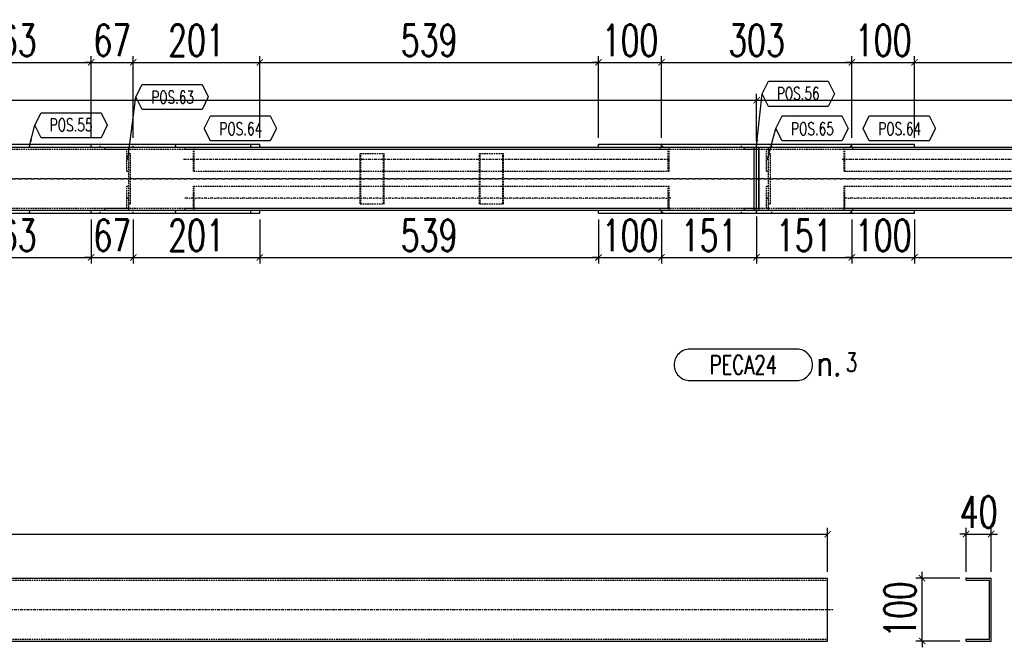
# Model space of a CAD drawing. Header units: feet. Extents: x -13577 to 173285, y -65833 to 34873.
# Tile 103 of 127: x 97790 to 99354, y -55998 to -55001. Entities that reach past the tile are written whole.
import ezdxf
from ezdxf.enums import TextEntityAlignment as Align

# ---------------------------------------------------------------- set-up
doc = ezdxf.new("R2010")
doc.units = ezdxf.units.FT
doc.header["$LTSCALE"] = 10
doc.header["$MEASUREMENT"] = 0
doc.linetypes.add('DASHDOT', pattern=[1, 0.5, -0.25, 0, -0.25])
doc.linetypes.add('HIDDEN', pattern=[0.375, 0.25, -0.125])
doc.layers.get('0').update_dxf_attribs({"linetype": 'CONTINUOUS'})
doc.layers.get('Defpoints').update_dxf_attribs({"linetype": 'CONTINUOUS'})
for name, color, linetype in [('A', 2, 'DASHDOT'), ('FORIR', 4, 'CONTINUOUS'), ('G', 3, 'CONTINUOUS'), ('MARK_QTA', 4, 'CONTINUOUS'), ('MARK_SBA', 4, 'CONTINUOUS'), ('MARK_SLOT', 6, 'CONTINUOUS'), ('POS_BOX', 6, 'CONTINUOUS'), ('POS_DES', 2, 'CONTINUOUS'), ('POS_MAT', 2, 'CONTINUOUS'), ('POS_NOT', 2, 'CONTINUOUS'), ('TR', 6, 'HIDDEN'), ('TXT1', 7, 'CONTINUOUS')]:
    doc.layers.add(name, color=color, linetype=linetype)
doc.styles.add('1', font='romans.shx', dxfattribs={"width": 0.7, "height": 50})
doc.styles.add('MARK', font='ROMANS', dxfattribs={"width": 0.7})
doc.styles.add('POS', font='ROMANS', dxfattribs={"width": 0.7})
doc.styles.add('ROMANS', font='ROMANS', dxfattribs={"width": 0.8, "height": 28})
doc.dimstyles.get("Standard").update_dxf_attribs({"dimtxt": 50, "dimasz": 1, "dimexe": 1, "dimexo": 1, "dimgap": 1, "dimtad": 1, "dimdec": 0, "dimdsep": 46, "dimtxsty": '1', "dimblk": 'ARCHTICK', "dimcen": 3, "dimclrd": 1, "dimclre": 1, "dimclrt": 3, "dimadec": 0, "dimazin": 0, "dimtfac": 1, "dimtdec": 0, "dimtix": 1, "dimtmove": 0, "dimatfit": 3, "dimfxl": 0, "dimtolj": 1, "dimarcsym": 0})

# ---------------------------------------------------------------- blocks, each defined once
blk = doc.blocks.new('P8_PRO')
at = {"layer": 'POS_BOX'}
blk.add_lwpolyline([(11.5, 0), (10.5, -2), (1, -2), (0, 0), (1, 2), (10.5, 2)], close=True, dxfattribs=at)
at = {"style": 'POS', "width": 0.7}
blk.add_attdef('POS_PEZ', text='', height=2, dxfattribs=at).set_placement((5.83, -1.05), align=Align.CENTER)
at = {"style": 'POS', "width": 0.7, "flags": 1}
for tag, p in [('QTA_PEZ', (1, -3.45)), ('MAR_PEZ', (1, -2.92)), ('SUN_LIS', (1, -4.58)), ('PUN_LIS', (1, -4.05)), ('COD_PEZ', (1, -5.68)), ('MCL_PEZ', (1, -5.14)), ('DIM_PRO', (1, -6.27))]:
    blk.add_attdef(tag, p, '', height=0.35, dxfattribs=at)
at = {"layer": 'POS_DES', "style": 'POS', "width": 0.7, "flags": 1}
for tag, p in [('NOM_PRO', (2.84, -2.9)), ('LUN_PRO', (2.82, -4.54))]:
    blk.add_attdef(tag, p, '', height=0.35, dxfattribs=at)
at = {"layer": 'POS_MAT', "style": 'POS', "width": 0.7, "flags": 1}
blk.add_attdef('MAT_PRO', (2.83, -3.44), '', height=0.35, dxfattribs=at)
at = {"layer": 'POS_NOT', "style": 'POS', "width": 0.7, "flags": 1}
blk.add_attdef('NOT_PEZ', (2.82, -4.01), '', height=0.35, dxfattribs=at)
blk = doc.blocks.new('_ArchTick')
at = {"color": 0, "linetype": 'ByBlock', "const_width": 0.15}
blk.add_lwpolyline([(-0.5, -0.5), (0.5, 0.5)], dxfattribs=at)
blk = doc.blocks.new('P8_LAM')
blk.add_line((5.75, -3.08), (5.75, -3.08))
at = {"layer": 'POS_BOX'}
blk.add_lwpolyline([(11.5, 0), (10.5, -2), (1, -2), (0, 0), (1, 2), (10.5, 2)], close=True, dxfattribs=at)
at = {"style": 'POS', "width": 0.7}
blk.add_attdef('POS_PEZ', text='', height=2, dxfattribs=at).set_placement((5.75, -0.95), align=Align.CENTER)
at = {"style": 'POS', "width": 0.7, "flags": 1}
for tag, p in [('MAR_PEZ', (1, -3.15)), ('QTA_PEZ', (1, -3.69)), ('SUN_LIS', (1, -4.84)), ('PUN_LIS', (1, -4.3)), ('COD_PEZ', (1, -5.95)), ('MCL_PEZ', (1, -5.41)), ('DIM_PRO', (1, -6.59))]:
    blk.add_attdef(tag, p, '', height=0.35, dxfattribs=at)
at = {"layer": 'POS_DES', "style": 'POS', "width": 0.7, "flags": 1}
for tag, p in [('SPE_PRO', (3.38, -4.66)), ('LAR_PRO', (3.4, -4.12)), ('LUN_PRO', (3.37, -5.17))]:
    blk.add_attdef(tag, p, '', height=0.35, dxfattribs=at)
at = {"layer": 'POS_MAT', "style": 'POS', "width": 0.7, "flags": 1}
blk.add_attdef('MAT_PRO', text='', height=0.35, dxfattribs=at).set_placement((4.3, -3.18), align=Align.CENTER)
at = {"layer": 'POS_NOT', "style": 'POS', "width": 0.7, "flags": 1}
blk.add_attdef('NOT_PEZ', (3.41, -3.62), '', height=0.35, dxfattribs=at)
blk = doc.blocks.new('3D_INFOPOS')
blk.add_point((0, 0))
at = {"layer": 'FORIR', "flags": 1}
for tag, p in [('POS_PEZ', (7.6, -4.3)), ('MAT_PRO', (7.6, -11.9))]:
    blk.add_attdef(tag, p, '', height=5.26, dxfattribs=at)
blk = doc.blocks.new('*D525')
at = {"layer": 'Defpoints', "color": 0}
for p in [(97640.2, -55308.3), (97903.3, -55308.3), (97903.3, -55378.3)]:
    blk.add_point(p, dxfattribs=at)
at = {"layer": 'TXT1', "color": 1, "lineweight": -2, "transparency": 16777216}
for p, q in [((97640.2, -55318.3), (97640.2, -55388.3)), ((97903.3, -55318.3), (97903.3, -55388.3)), ((97640.2, -55378.3), (97903.3, -55378.3))]:
    blk.add_line(p, q, dxfattribs=at)
at = {"layer": 'TXT1', "color": 1, "lineweight": -2, "transparency": 16777216, "xscale": 10, "yscale": 10, "zscale": 10, "rotation": 180}
blk.add_blockref('_ArchTick', (97640.2, -55378.3), dxfattribs=at)
at = {"layer": 'TXT1', "color": 1, "lineweight": -2, "transparency": 16777216, "xscale": 10, "yscale": 10, "zscale": 10}
blk.add_blockref('_ArchTick', (97903.3, -55378.3), dxfattribs=at)
at = {"layer": 'TXT1', "color": 3, "transparency": 16777216, "insert": (97771.7, -55343.3), "char_height": 50, "attachment_point": 5, "style": '1'}
blk.add_mtext('\\A1;263', dxfattribs=at)
blk = doc.blocks.new('*D526')
at = {"layer": 'Defpoints', "color": 0}
for p in [(97903.3, -55308.3), (97970.2, -55308.3), (97970.2, -55378.3)]:
    blk.add_point(p, dxfattribs=at)
at = {"layer": 'TXT1', "color": 1, "lineweight": -2, "transparency": 16777216}
for p, q in [((97903.3, -55318.3), (97903.3, -55388.3)), ((97970.2, -55318.3), (97970.2, -55388.3)), ((97903.3, -55378.3), (97893.3, -55378.3)), ((97903.3, -55378.3), (97970.2, -55378.3)), ((97970.2, -55378.3), (97980.2, -55378.3))]:
    blk.add_line(p, q, dxfattribs=at)
at = {"layer": 'TXT1', "color": 1, "lineweight": -2, "transparency": 16777216, "xscale": 10, "yscale": 10, "zscale": 10}
blk.add_blockref('_ArchTick', (97903.3, -55378.3), dxfattribs=at)
at = {"layer": 'TXT1', "color": 1, "lineweight": -2, "transparency": 16777216, "xscale": 10, "yscale": 10, "zscale": 10, "rotation": 180}
blk.add_blockref('_ArchTick', (97970.2, -55378.3), dxfattribs=at)
at = {"layer": 'TXT1', "color": 3, "transparency": 16777216, "insert": (97936.7, -55343.3), "char_height": 50, "attachment_point": 5, "style": '1'}
blk.add_mtext('\\A1;67', dxfattribs=at)
blk = doc.blocks.new('*D527')
at = {"layer": 'Defpoints', "color": 0}
for p in [(97970.2, -55308.3), (98171, -55308.3), (98171, -55378.3)]:
    blk.add_point(p, dxfattribs=at)
at = {"layer": 'TXT1', "color": 1, "lineweight": -2, "transparency": 16777216}
for p, q in [((97970.2, -55318.3), (97970.2, -55388.3)), ((98171, -55318.3), (98171, -55388.3)), ((97970.2, -55378.3), (98171, -55378.3))]:
    blk.add_line(p, q, dxfattribs=at)
at = {"layer": 'TXT1', "color": 1, "lineweight": -2, "transparency": 16777216, "xscale": 10, "yscale": 10, "zscale": 10, "rotation": 180}
blk.add_blockref('_ArchTick', (97970.2, -55378.3), dxfattribs=at)
at = {"layer": 'TXT1', "color": 1, "lineweight": -2, "transparency": 16777216, "xscale": 10, "yscale": 10, "zscale": 10}
blk.add_blockref('_ArchTick', (98171, -55378.3), dxfattribs=at)
at = {"layer": 'TXT1', "color": 3, "transparency": 16777216, "insert": (98070.6, -55343.3), "char_height": 50, "attachment_point": 5, "style": '1'}
blk.add_mtext('\\A1;201', dxfattribs=at)
blk = doc.blocks.new('*D528')
at = {"layer": 'Defpoints', "color": 0}
for p in [(98171, -55308.3), (98709.6, -55308.3), (98709.6, -55378.3)]:
    blk.add_point(p, dxfattribs=at)
at = {"layer": 'TXT1', "color": 1, "lineweight": -2, "transparency": 16777216}
for p, q in [((98171, -55318.3), (98171, -55388.3)), ((98709.6, -55318.3), (98709.6, -55388.3)), ((98171, -55378.3), (98709.6, -55378.3))]:
    blk.add_line(p, q, dxfattribs=at)
at = {"layer": 'TXT1', "color": 1, "lineweight": -2, "transparency": 16777216, "xscale": 10, "yscale": 10, "zscale": 10, "rotation": 180}
blk.add_blockref('_ArchTick', (98171, -55378.3), dxfattribs=at)
at = {"layer": 'TXT1', "color": 1, "lineweight": -2, "transparency": 16777216, "xscale": 10, "yscale": 10, "zscale": 10}
blk.add_blockref('_ArchTick', (98709.6, -55378.3), dxfattribs=at)
at = {"layer": 'TXT1', "color": 3, "transparency": 16777216, "insert": (98440.3, -55343.3), "char_height": 50, "attachment_point": 5, "style": '1'}
blk.add_mtext('\\A1;539', dxfattribs=at)
blk = doc.blocks.new('*D529')
at = {"layer": 'Defpoints', "color": 0}
for p in [(98709.6, -55308.3), (98809.4, -55308.3), (98809.4, -55378.3)]:
    blk.add_point(p, dxfattribs=at)
at = {"layer": 'TXT1', "color": 1, "lineweight": -2, "transparency": 16777216}
for p, q in [((98709.6, -55318.3), (98709.6, -55388.3)), ((98809.4, -55318.3), (98809.4, -55388.3)), ((98709.6, -55378.3), (98699.6, -55378.3)), ((98709.6, -55378.3), (98809.4, -55378.3)), ((98809.4, -55378.3), (98819.4, -55378.3))]:
    blk.add_line(p, q, dxfattribs=at)
at = {"layer": 'TXT1', "color": 1, "lineweight": -2, "transparency": 16777216, "xscale": 10, "yscale": 10, "zscale": 10}
blk.add_blockref('_ArchTick', (98709.6, -55378.3), dxfattribs=at)
at = {"layer": 'TXT1', "color": 1, "lineweight": -2, "transparency": 16777216, "xscale": 10, "yscale": 10, "zscale": 10, "rotation": 180}
blk.add_blockref('_ArchTick', (98809.4, -55378.3), dxfattribs=at)
at = {"layer": 'TXT1', "color": 3, "transparency": 16777216, "insert": (98759.5, -55343.3), "char_height": 50, "attachment_point": 5, "style": '1'}
blk.add_mtext('\\A1;100', dxfattribs=at)
blk = doc.blocks.new('*D530')
at = {"layer": 'Defpoints', "color": 0}
for p in [(98960.6, -55303.3), (98809.4, -55308.3), (98960.6, -55378.3)]:
    blk.add_point(p, dxfattribs=at)
at = {"layer": 'TXT1', "color": 1, "lineweight": -2, "transparency": 16777216}
for p, q in [((98809.4, -55318.3), (98809.4, -55388.3)), ((98960.6, -55313.3), (98960.6, -55388.3)), ((98809.4, -55378.3), (98960.6, -55378.3))]:
    blk.add_line(p, q, dxfattribs=at)
at = {"layer": 'TXT1', "color": 1, "lineweight": -2, "transparency": 16777216, "xscale": 10, "yscale": 10, "zscale": 10, "rotation": 180}
blk.add_blockref('_ArchTick', (98809.4, -55378.3), dxfattribs=at)
at = {"layer": 'TXT1', "color": 1, "lineweight": -2, "transparency": 16777216, "xscale": 10, "yscale": 10, "zscale": 10}
blk.add_blockref('_ArchTick', (98960.6, -55378.3), dxfattribs=at)
at = {"layer": 'TXT1', "color": 3, "transparency": 16777216, "insert": (98885, -55343.3), "char_height": 50, "attachment_point": 5, "style": '1'}
blk.add_mtext('\\A1;151', dxfattribs=at)
blk = doc.blocks.new('*D531')
at = {"layer": 'Defpoints', "color": 0}
for p in [(98960.6, -55303.3), (99111.9, -55308.3), (99111.9, -55378.3)]:
    blk.add_point(p, dxfattribs=at)
at = {"layer": 'TXT1', "color": 1, "lineweight": -2, "transparency": 16777216}
for p, q in [((98960.6, -55313.3), (98960.6, -55388.3)), ((99111.9, -55318.3), (99111.9, -55388.3)), ((98960.6, -55378.3), (99111.9, -55378.3))]:
    blk.add_line(p, q, dxfattribs=at)
at = {"layer": 'TXT1', "color": 1, "lineweight": -2, "transparency": 16777216, "xscale": 10, "yscale": 10, "zscale": 10, "rotation": 180}
blk.add_blockref('_ArchTick', (98960.6, -55378.3), dxfattribs=at)
at = {"layer": 'TXT1', "color": 1, "lineweight": -2, "transparency": 16777216, "xscale": 10, "yscale": 10, "zscale": 10}
blk.add_blockref('_ArchTick', (99111.9, -55378.3), dxfattribs=at)
at = {"layer": 'TXT1', "color": 3, "transparency": 16777216, "insert": (99036.2, -55343.3), "char_height": 50, "attachment_point": 5, "style": '1'}
blk.add_mtext('\\A1;151', dxfattribs=at)
blk = doc.blocks.new('*D532')
at = {"layer": 'Defpoints', "color": 0}
for p in [(99111.9, -55308.3), (99211.7, -55308.3), (99211.7, -55378.3)]:
    blk.add_point(p, dxfattribs=at)
at = {"layer": 'TXT1', "color": 1, "lineweight": -2, "transparency": 16777216}
for p, q in [((99111.9, -55318.3), (99111.9, -55388.3)), ((99211.7, -55318.3), (99211.7, -55388.3)), ((99111.9, -55378.3), (99101.9, -55378.3)), ((99111.9, -55378.3), (99211.7, -55378.3)), ((99211.7, -55378.3), (99221.7, -55378.3))]:
    blk.add_line(p, q, dxfattribs=at)
at = {"layer": 'TXT1', "color": 1, "lineweight": -2, "transparency": 16777216, "xscale": 10, "yscale": 10, "zscale": 10}
blk.add_blockref('_ArchTick', (99111.9, -55378.3), dxfattribs=at)
at = {"layer": 'TXT1', "color": 1, "lineweight": -2, "transparency": 16777216, "xscale": 10, "yscale": 10, "zscale": 10, "rotation": 180}
blk.add_blockref('_ArchTick', (99211.7, -55378.3), dxfattribs=at)
at = {"layer": 'TXT1', "color": 3, "transparency": 16777216, "insert": (99161.8, -55343.3), "char_height": 50, "attachment_point": 5, "style": '1'}
blk.add_mtext('\\A1;100', dxfattribs=at)
blk = doc.blocks.new('*D533')
at = {"layer": 'Defpoints', "color": 0}
for p in [(99211.7, -55308.3), (99746.6, -55308.3), (99746.6, -55378.3)]:
    blk.add_point(p, dxfattribs=at)
at = {"layer": 'TXT1', "color": 1, "lineweight": -2, "transparency": 16777216}
for p, q in [((99211.7, -55318.3), (99211.7, -55388.3)), ((99746.6, -55318.3), (99746.6, -55388.3)), ((99211.7, -55378.3), (99746.6, -55378.3))]:
    blk.add_line(p, q, dxfattribs=at)
at = {"layer": 'TXT1', "color": 1, "lineweight": -2, "transparency": 16777216, "xscale": 10, "yscale": 10, "zscale": 10, "rotation": 180}
blk.add_blockref('_ArchTick', (99211.7, -55378.3), dxfattribs=at)
at = {"layer": 'TXT1', "color": 1, "lineweight": -2, "transparency": 16777216, "xscale": 10, "yscale": 10, "zscale": 10}
blk.add_blockref('_ArchTick', (99746.6, -55378.3), dxfattribs=at)
at = {"layer": 'TXT1', "color": 3, "transparency": 16777216, "insert": (99479.1, -55343.3), "char_height": 50, "attachment_point": 5, "style": '1'}
blk.add_mtext('\\A1;535', dxfattribs=at)
blk = doc.blocks.new('*D545')
at = {"layer": 'Defpoints', "color": 0}
for p in [(98960.6, -55128.3), (95910.5, -55203.3), (98960.6, -55203.3)]:
    blk.add_point(p, dxfattribs=at)
at = {"layer": 'TXT1', "color": 1, "lineweight": -2, "transparency": 16777216}
for p, q in [((95910.5, -55193.3), (95910.5, -55118.3)), ((98960.6, -55193.3), (98960.6, -55118.3)), ((95910.5, -55128.3), (98960.6, -55128.3))]:
    blk.add_line(p, q, dxfattribs=at)
at = {"layer": 'TXT1', "color": 1, "lineweight": -2, "transparency": 16777216, "xscale": 10, "yscale": 10, "zscale": 10, "rotation": 180}
blk.add_blockref('_ArchTick', (95910.5, -55128.3), dxfattribs=at)
at = {"layer": 'TXT1', "color": 1, "lineweight": -2, "transparency": 16777216, "xscale": 10, "yscale": 10, "zscale": 10}
blk.add_blockref('_ArchTick', (98960.6, -55128.3), dxfattribs=at)
at = {"layer": 'TXT1', "color": 3, "transparency": 16777216, "insert": (97435.6, -55093.3), "char_height": 50, "attachment_point": 5, "style": '1'}
blk.add_mtext('\\A1;3050', dxfattribs=at)
blk = doc.blocks.new('*D546')
at = {"layer": 'Defpoints', "color": 0}
for p in [(103156, -55128.3), (98960.6, -55203.3), (103156, -55203.3)]:
    blk.add_point(p, dxfattribs=at)
at = {"layer": 'TXT1', "color": 1, "lineweight": -2, "transparency": 16777216}
for p, q in [((98960.6, -55193.3), (98960.6, -55118.3)), ((103156, -55193.3), (103156, -55118.3)), ((98960.6, -55128.3), (103156, -55128.3))]:
    blk.add_line(p, q, dxfattribs=at)
at = {"layer": 'TXT1', "color": 1, "lineweight": -2, "transparency": 16777216, "xscale": 10, "yscale": 10, "zscale": 10, "rotation": 180}
blk.add_blockref('_ArchTick', (98960.6, -55128.3), dxfattribs=at)
at = {"layer": 'TXT1', "color": 1, "lineweight": -2, "transparency": 16777216, "xscale": 10, "yscale": 10, "zscale": 10}
blk.add_blockref('_ArchTick', (103156, -55128.3), dxfattribs=at)
at = {"layer": 'TXT1', "color": 3, "transparency": 16777216, "insert": (101058.3, -55093.3), "char_height": 50, "attachment_point": 5, "style": '1'}
blk.add_mtext('\\A1;4195', dxfattribs=at)
blk = doc.blocks.new('*D554')
at = {"layer": 'Defpoints', "color": 0}
for p in [(97903.3, -55068.3), (97640.2, -55198.3), (97903.3, -55198.3)]:
    blk.add_point(p, dxfattribs=at)
at = {"layer": 'TXT1', "color": 1, "lineweight": -2, "transparency": 16777216}
for p, q in [((97640.2, -55188.3), (97640.2, -55058.3)), ((97640.2, -55068.3), (97903.3, -55068.3)), ((97903.3, -55188.3), (97903.3, -55058.3))]:
    blk.add_line(p, q, dxfattribs=at)
at = {"layer": 'TXT1', "color": 1, "lineweight": -2, "transparency": 16777216, "xscale": 10, "yscale": 10, "zscale": 10, "rotation": 180}
blk.add_blockref('_ArchTick', (97640.2, -55068.3), dxfattribs=at)
at = {"layer": 'TXT1', "color": 1, "lineweight": -2, "transparency": 16777216, "xscale": 10, "yscale": 10, "zscale": 10}
blk.add_blockref('_ArchTick', (97903.3, -55068.3), dxfattribs=at)
at = {"layer": 'TXT1', "color": 3, "transparency": 16777216, "insert": (97771.7, -55033.3), "char_height": 50, "attachment_point": 5, "style": '1'}
blk.add_mtext('\\A1;263', dxfattribs=at)
blk = doc.blocks.new('*D555')
at = {"layer": 'Defpoints', "color": 0}
for p in [(97970.2, -55068.3), (97903.3, -55198.3), (97970.2, -55198.3)]:
    blk.add_point(p, dxfattribs=at)
at = {"layer": 'TXT1', "color": 1, "lineweight": -2, "transparency": 16777216}
for p, q in [((97903.3, -55068.3), (97893.3, -55068.3)), ((97903.3, -55188.3), (97903.3, -55058.3)), ((97903.3, -55068.3), (97970.2, -55068.3)), ((97970.2, -55188.3), (97970.2, -55058.3)), ((97970.2, -55068.3), (97980.2, -55068.3))]:
    blk.add_line(p, q, dxfattribs=at)
at = {"layer": 'TXT1', "color": 1, "lineweight": -2, "transparency": 16777216, "xscale": 10, "yscale": 10, "zscale": 10}
blk.add_blockref('_ArchTick', (97903.3, -55068.3), dxfattribs=at)
at = {"layer": 'TXT1', "color": 1, "lineweight": -2, "transparency": 16777216, "xscale": 10, "yscale": 10, "zscale": 10, "rotation": 180}
blk.add_blockref('_ArchTick', (97970.2, -55068.3), dxfattribs=at)
at = {"layer": 'TXT1', "color": 3, "transparency": 16777216, "insert": (97936.7, -55033.3), "char_height": 50, "attachment_point": 5, "style": '1'}
blk.add_mtext('\\A1;67', dxfattribs=at)
blk = doc.blocks.new('*D556')
at = {"layer": 'Defpoints', "color": 0}
for p in [(98171, -55068.3), (97970.2, -55198.3), (98171, -55198.3)]:
    blk.add_point(p, dxfattribs=at)
at = {"layer": 'TXT1', "color": 1, "lineweight": -2, "transparency": 16777216}
for p, q in [((97970.2, -55188.3), (97970.2, -55058.3)), ((97970.2, -55068.3), (98171, -55068.3)), ((98171, -55188.3), (98171, -55058.3))]:
    blk.add_line(p, q, dxfattribs=at)
at = {"layer": 'TXT1', "color": 1, "lineweight": -2, "transparency": 16777216, "xscale": 10, "yscale": 10, "zscale": 10, "rotation": 180}
blk.add_blockref('_ArchTick', (97970.2, -55068.3), dxfattribs=at)
at = {"layer": 'TXT1', "color": 1, "lineweight": -2, "transparency": 16777216, "xscale": 10, "yscale": 10, "zscale": 10}
blk.add_blockref('_ArchTick', (98171, -55068.3), dxfattribs=at)
at = {"layer": 'TXT1', "color": 3, "transparency": 16777216, "insert": (98070.6, -55033.3), "char_height": 50, "attachment_point": 5, "style": '1'}
blk.add_mtext('\\A1;201', dxfattribs=at)
blk = doc.blocks.new('*D557')
at = {"layer": 'Defpoints', "color": 0}
for p in [(98709.6, -55068.3), (98171, -55198.3), (98709.6, -55198.3)]:
    blk.add_point(p, dxfattribs=at)
at = {"layer": 'TXT1', "color": 1, "lineweight": -2, "transparency": 16777216}
for p, q in [((98171, -55188.3), (98171, -55058.3)), ((98171, -55068.3), (98709.6, -55068.3)), ((98709.6, -55188.3), (98709.6, -55058.3))]:
    blk.add_line(p, q, dxfattribs=at)
at = {"layer": 'TXT1', "color": 1, "lineweight": -2, "transparency": 16777216, "xscale": 10, "yscale": 10, "zscale": 10, "rotation": 180}
blk.add_blockref('_ArchTick', (98171, -55068.3), dxfattribs=at)
at = {"layer": 'TXT1', "color": 1, "lineweight": -2, "transparency": 16777216, "xscale": 10, "yscale": 10, "zscale": 10}
blk.add_blockref('_ArchTick', (98709.6, -55068.3), dxfattribs=at)
at = {"layer": 'TXT1', "color": 3, "transparency": 16777216, "insert": (98440.3, -55033.3), "char_height": 50, "attachment_point": 5, "style": '1'}
blk.add_mtext('\\A1;539', dxfattribs=at)
blk = doc.blocks.new('*D558')
at = {"layer": 'Defpoints', "color": 0}
for p in [(98809.4, -55068.3), (98709.6, -55198.3), (98809.4, -55198.3)]:
    blk.add_point(p, dxfattribs=at)
at = {"layer": 'TXT1', "color": 1, "lineweight": -2, "transparency": 16777216}
for p, q in [((98709.6, -55068.3), (98699.6, -55068.3)), ((98709.6, -55188.3), (98709.6, -55058.3)), ((98709.6, -55068.3), (98809.4, -55068.3)), ((98809.4, -55188.3), (98809.4, -55058.3)), ((98809.4, -55068.3), (98819.4, -55068.3))]:
    blk.add_line(p, q, dxfattribs=at)
at = {"layer": 'TXT1', "color": 1, "lineweight": -2, "transparency": 16777216, "xscale": 10, "yscale": 10, "zscale": 10}
blk.add_blockref('_ArchTick', (98709.6, -55068.3), dxfattribs=at)
at = {"layer": 'TXT1', "color": 1, "lineweight": -2, "transparency": 16777216, "xscale": 10, "yscale": 10, "zscale": 10, "rotation": 180}
blk.add_blockref('_ArchTick', (98809.4, -55068.3), dxfattribs=at)
at = {"layer": 'TXT1', "color": 3, "transparency": 16777216, "insert": (98759.5, -55033.3), "char_height": 50, "attachment_point": 5, "style": '1'}
blk.add_mtext('\\A1;100', dxfattribs=at)
blk = doc.blocks.new('*D559')
at = {"layer": 'Defpoints', "color": 0}
for p in [(99111.9, -55068.3), (98809.4, -55198.3), (99111.9, -55198.3)]:
    blk.add_point(p, dxfattribs=at)
at = {"layer": 'TXT1', "color": 1, "lineweight": -2, "transparency": 16777216}
for p, q in [((98809.4, -55188.3), (98809.4, -55058.3)), ((98809.4, -55068.3), (99111.9, -55068.3)), ((99111.9, -55188.3), (99111.9, -55058.3))]:
    blk.add_line(p, q, dxfattribs=at)
at = {"layer": 'TXT1', "color": 1, "lineweight": -2, "transparency": 16777216, "xscale": 10, "yscale": 10, "zscale": 10, "rotation": 180}
blk.add_blockref('_ArchTick', (98809.4, -55068.3), dxfattribs=at)
at = {"layer": 'TXT1', "color": 1, "lineweight": -2, "transparency": 16777216, "xscale": 10, "yscale": 10, "zscale": 10}
blk.add_blockref('_ArchTick', (99111.9, -55068.3), dxfattribs=at)
at = {"layer": 'TXT1', "color": 3, "transparency": 16777216, "insert": (98960.6, -55033.3), "char_height": 50, "attachment_point": 5, "style": '1'}
blk.add_mtext('\\A1;303', dxfattribs=at)
blk = doc.blocks.new('*D560')
at = {"layer": 'Defpoints', "color": 0}
for p in [(99211.7, -55068.3), (99111.9, -55198.3), (99211.7, -55198.3)]:
    blk.add_point(p, dxfattribs=at)
at = {"layer": 'TXT1', "color": 1, "lineweight": -2, "transparency": 16777216}
for p, q in [((99111.9, -55068.3), (99101.9, -55068.3)), ((99111.9, -55188.3), (99111.9, -55058.3)), ((99111.9, -55068.3), (99211.7, -55068.3)), ((99211.7, -55188.3), (99211.7, -55058.3)), ((99211.7, -55068.3), (99221.7, -55068.3))]:
    blk.add_line(p, q, dxfattribs=at)
at = {"layer": 'TXT1', "color": 1, "lineweight": -2, "transparency": 16777216, "xscale": 10, "yscale": 10, "zscale": 10}
blk.add_blockref('_ArchTick', (99111.9, -55068.3), dxfattribs=at)
at = {"layer": 'TXT1', "color": 1, "lineweight": -2, "transparency": 16777216, "xscale": 10, "yscale": 10, "zscale": 10, "rotation": 180}
blk.add_blockref('_ArchTick', (99211.7, -55068.3), dxfattribs=at)
at = {"layer": 'TXT1', "color": 3, "transparency": 16777216, "insert": (99161.8, -55033.3), "char_height": 50, "attachment_point": 5, "style": '1'}
blk.add_mtext('\\A1;100', dxfattribs=at)
blk = doc.blocks.new('*D561')
at = {"layer": 'Defpoints', "color": 0}
for p in [(99746.6, -55068.3), (99211.7, -55198.3), (99746.6, -55198.3)]:
    blk.add_point(p, dxfattribs=at)
at = {"layer": 'TXT1', "color": 1, "lineweight": -2, "transparency": 16777216}
for p, q in [((99211.7, -55188.3), (99211.7, -55058.3)), ((99211.7, -55068.3), (99746.6, -55068.3)), ((99746.6, -55188.3), (99746.6, -55058.3))]:
    blk.add_line(p, q, dxfattribs=at)
at = {"layer": 'TXT1', "color": 1, "lineweight": -2, "transparency": 16777216, "xscale": 10, "yscale": 10, "zscale": 10, "rotation": 180}
blk.add_blockref('_ArchTick', (99211.7, -55068.3), dxfattribs=at)
at = {"layer": 'TXT1', "color": 1, "lineweight": -2, "transparency": 16777216, "xscale": 10, "yscale": 10, "zscale": 10}
blk.add_blockref('_ArchTick', (99746.6, -55068.3), dxfattribs=at)
at = {"layer": 'TXT1', "color": 3, "transparency": 16777216, "insert": (99479.1, -55033.3), "char_height": 50, "attachment_point": 5, "style": '1'}
blk.add_mtext('\\A1;535', dxfattribs=at)
blk = doc.blocks.new('3D2D_INFOWELD')
blk.add_point((0, 0))
at = {"layer": 'FORIR', "flags": 1}
blk.add_attdef('DATA', (7.6, -4.3), '', height=5.26, dxfattribs=at)
blk = doc.blocks.new('M8_COM')
at = {"layer": 'MARK_SLOT'}
blk.add_lwpolyline([(2.5, 0), (19.5, 0, 0.414214), (22, 2.5), (22, 2.5, 0.414214), (19.5, 5), (2.5, 5, 0.414214), (0, 2.5), (0, 2.5, 0.414214)], format="xyb", close=True, dxfattribs=at)
at = {"style": 'MARK', "width": 0.7}
blk.add_attdef('MAR_PEZ', text='', height=3, dxfattribs=at).set_placement((11, 2.5), align=Align.MIDDLE)
at = {"style": 'MARK', "width": 0.7, "flags": 1}
for tag, p in [('TRA_PEZ', (0.11, -0.54)), ('DES_PEZ', (0.11, -1.08)), ('NOT_PEZ', (0.11, -1.61)), ('TIP_PEZ', (0.11, -2.15)), ('COS_PEZ', (0.11, -3.22)), ('ING_PEZ', (0.11, -2.68))]:
    blk.add_attdef(tag, p, '', height=0.35, dxfattribs=at)
at = {"layer": 'MARK_QTA', "style": 'ROMANS', "width": 0.8}
blk.add_text('n.', height=4, dxfattribs=at).set_placement((24.62, 2.75), align=Align.MIDDLE)
at = {"layer": 'MARK_QTA', "style": 'MARK', "width": 0.7}
blk.add_attdef('QTA_PEZ', (27.29, 1.42), '', height=3, dxfattribs=at)
at = {"layer": 'MARK_SBA', "style": 'MARK', "width": 0.7}
blk.add_attdef('SBA_PEZ', text='', height=2, dxfattribs=at).set_placement((10.88, 5.73), align=Align.BOTTOM_CENTER)
blk = doc.blocks.new('*D1259')
at = {"layer": 'Defpoints', "color": 0}
for p in [(99073.5, -55818.1), (94861.2, -55888.1), (99073.5, -55888.1)]:
    blk.add_point(p, dxfattribs=at)
at = {"layer": 'TXT1', "color": 1, "lineweight": -2, "transparency": 16777216}
for p, q in [((94861.2, -55878.1), (94861.2, -55808.1)), ((94861.2, -55818.1), (99073.5, -55818.1)), ((99073.5, -55878.1), (99073.5, -55808.1))]:
    blk.add_line(p, q, dxfattribs=at)
at = {"layer": 'TXT1', "color": 1, "lineweight": -2, "transparency": 16777216, "xscale": 10, "yscale": 10, "zscale": 10, "rotation": 180}
blk.add_blockref('_ArchTick', (94861.2, -55818.1), dxfattribs=at)
at = {"layer": 'TXT1', "color": 1, "lineweight": -2, "transparency": 16777216, "xscale": 10, "yscale": 10, "zscale": 10}
blk.add_blockref('_ArchTick', (99073.5, -55818.1), dxfattribs=at)
at = {"layer": 'TXT1', "color": 3, "transparency": 16777216, "insert": (96967.4, -55783.1), "char_height": 50, "attachment_point": 5, "style": '1'}
blk.add_mtext('\\A1;4212', dxfattribs=at)
blk = doc.blocks.new('*D1261')
at = {"layer": 'Defpoints', "color": 0}
for p in [(99333.5, -55818.1), (99293.5, -55888.1), (99333.5, -55888.1)]:
    blk.add_point(p, dxfattribs=at)
at = {"layer": 'TXT1', "color": 1, "lineweight": -2, "transparency": 16777216}
for p, q in [((99293.5, -55818.1), (99283.5, -55818.1)), ((99293.5, -55878.1), (99293.5, -55808.1)), ((99293.5, -55818.1), (99333.5, -55818.1)), ((99333.5, -55878.1), (99333.5, -55808.1)), ((99333.5, -55818.1), (99343.5, -55818.1))]:
    blk.add_line(p, q, dxfattribs=at)
at = {"layer": 'TXT1', "color": 1, "lineweight": -2, "transparency": 16777216, "xscale": 10, "yscale": 10, "zscale": 10}
blk.add_blockref('_ArchTick', (99293.5, -55818.1), dxfattribs=at)
at = {"layer": 'TXT1', "color": 1, "lineweight": -2, "transparency": 16777216, "xscale": 10, "yscale": 10, "zscale": 10, "rotation": 180}
blk.add_blockref('_ArchTick', (99333.5, -55818.1), dxfattribs=at)
at = {"layer": 'TXT1', "color": 3, "transparency": 16777216, "insert": (99313.5, -55783.1), "char_height": 50, "attachment_point": 5, "style": '1'}
blk.add_mtext('\\A1;40', dxfattribs=at)
blk = doc.blocks.new('*D1262')
at = {"layer": 'Defpoints', "color": 0}
for p in [(99223.5, -55888.1), (99293.5, -55888.1), (99293.5, -55988.1)]:
    blk.add_point(p, dxfattribs=at)
at = {"layer": 'TXT1', "color": 1, "lineweight": -2, "transparency": 16777216}
for p, q in [((99223.5, -55888.1), (99223.5, -55878.1)), ((99283.5, -55888.1), (99213.5, -55888.1)), ((99223.5, -55988.1), (99223.5, -55888.1)), ((99283.5, -55988.1), (99213.5, -55988.1)), ((99223.5, -55988.1), (99223.5, -55998.1))]:
    blk.add_line(p, q, dxfattribs=at)
at = {"layer": 'TXT1', "color": 1, "lineweight": -2, "transparency": 16777216, "xscale": 10, "yscale": 10, "zscale": 10}
for p, rotation in [((99223.5, -55888.1), 270), ((99223.5, -55988.1), 90)]:
    blk.add_blockref('_ArchTick', p, dxfattribs=dict(at, rotation=rotation))
at = {"layer": 'TXT1', "color": 3, "transparency": 16777216, "insert": (99188.5, -55938.1), "char_height": 50, "attachment_point": 5, "rotation": 90, "style": '1'}
blk.add_mtext('\\A1;100', dxfattribs=at)

msp = doc.modelspace()

# ---------------------------------------------------------------- linework, layer by layer
at = {"layer": 'A'}
for p, q in [((98049.7, -55222.3), (98824.5, -55222.3)), ((99096.7, -55222.3), (99871.5, -55222.3)), ((98968.6, -55253.3), (94757.2, -55253.3)), ((98970.6, -55253.3), (95900.5, -55253.3)), ((102020.7, -55253.3), (98950.6, -55253.3)), ((103164, -55253.3), (98952.6, -55253.3)), ((98824.5, -55284.3), (98049.7, -55284.3)), ((99871.5, -55284.3), (99096.7, -55284.3)), ((94851.2, -55938.1), (99083.5, -55938.1))]:
    msp.add_line(p, q, dxfattribs=at)
for p in [(99113.7, -55206.5), (99293.5, -55888.1)]:
    msp.add_point(p, dxfattribs=at)
at = {"layer": 'G'}
for p, q in [((94765.2, -55203.3), (103156, -55203.3)), ((97640.2, -55198.3), (98171, -55198.3)), ((97903.3, -55203.3), (97903.3, -55198.3)), ((98157.1, -55203.3), (98157.1, -55198.3)), ((98171, -55203.3), (98171, -55198.3)), ((98709.6, -55198.3), (99211.7, -55198.3)), ((98709.6, -55203.3), (98709.6, -55198.3)), ((98809.4, -55203.3), (98809.4, -55198.3)), ((98956.6, -55303.3), (98956.6, -55203.3)), ((98956.9, -55300.3), (98956.9, -55206.4)), ((98956.9, -55206.4), (98964.3, -55206.4)), ((98956.9, -55206.5), (98964.3, -55206.5)), ((98960.6, -55206.4), (98960.6, -55198.3)), ((98960.6, -55206.4), (98960.6, -55203.3)), ((98960.6, -55300.1), (98960.6, -55206.5)), ((98964.3, -55300.3), (98964.3, -55206.4)), ((98964.6, -55303.3), (98964.6, -55203.3)), ((99111.9, -55203.3), (99111.9, -55198.3)), ((99211.7, -55203.3), (99211.7, -55198.3)), ((94765.2, -55303.3), (103156, -55303.3)), ((97903.3, -55308.3), (97903.3, -55303.3)), ((98157.1, -55308.3), (98157.1, -55303.3)), ((98171, -55308.3), (98171, -55303.3)), ((98709.6, -55308.3), (98709.6, -55303.3)), ((98809.4, -55308.3), (98809.4, -55303.3)), ((98956.9, -55300.1), (98964.3, -55300.1)), ((98956.9, -55300.3), (98964.3, -55300.3)), ((98960.6, -55303.3), (98960.6, -55300.3)), ((98960.6, -55308.3), (98960.6, -55300.3)), ((99111.9, -55308.3), (99111.9, -55303.3)), ((99211.7, -55308.3), (99211.7, -55303.3)), ((97640.2, -55308.3), (98171, -55308.3)), ((98709.6, -55308.3), (99211.7, -55308.3)), ((94861.2, -55888.1), (99073.5, -55888.1)), ((99073.5, -55988.1), (99073.5, -55888.1)), ((99293.5, -55888.1), (99333.5, -55888.1)), ((99293.5, -55891.2), (99293.5, -55888.1)), ((99293.5, -55891.2), (99330.5, -55891.2)), ((99330.5, -55985.1), (99330.5, -55891.2)), ((99333.5, -55988.1), (99333.5, -55888.1)), ((94861.2, -55988.1), (99073.5, -55988.1)), ((99293.5, -55988.1), (99293.5, -55985.1)), ((99293.5, -55985.1), (99330.5, -55985.1)), ((99293.5, -55988.1), (99333.5, -55988.1))]:
    msp.add_line(p, q, dxfattribs=at)
for p in [(99113.7, -55206.5), (99293.5, -55888.1)]:
    msp.add_point(p, dxfattribs=at)
at = {"layer": 'TR'}
for p, q in [((94765.5, -55206.4), (98956.9, -55206.4)), ((97917.3, -55203.3), (97917.3, -55198.3)), ((97924.9, -55206.5), (97924.9, -55203.3)), ((97924.9, -55206.5), (97959.7, -55206.5)), ((97959.7, -55241.3), (97959.7, -55206.5)), ((97962.9, -55303.3), (97962.9, -55203.3)), ((97970.2, -55203.3), (97970.2, -55198.3)), ((98052.7, -55206.5), (98052.7, -55203.3)), ((98052.7, -55206.5), (98820.3, -55206.5)), ((98065.6, -55241.3), (98065.6, -55206.5)), ((98066.7, -55241.3), (98066.7, -55203.3)), ((98807.5, -55206.5), (98807.5, -55203.3)), ((98811.4, -55203.3), (98811.4, -55198.3)), ((98820.3, -55241.3), (98820.3, -55206.5)), ((98821.5, -55241.3), (98821.5, -55203.3)), ((98936.6, -55203.3), (98936.6, -55198.3)), ((98941.6, -55206.5), (98941.6, -55203.3)), ((98941.6, -55206.5), (98956.9, -55206.5)), ((98960.6, -55206.5), (98960.6, -55206.4)), ((98964.3, -55206.4), (103155.7, -55206.4)), ((98964.3, -55206.5), (98976.4, -55206.5)), ((98976.4, -55241.3), (98976.4, -55206.5)), ((98979.6, -55303.3), (98979.6, -55203.3)), ((98984.6, -55203.3), (98984.6, -55198.3)), ((99099.7, -55241.3), (99099.7, -55203.3)), ((99100.9, -55241.3), (99100.9, -55206.5)), ((99100.9, -55206.5), (99868.5, -55206.5)), ((99109.9, -55203.3), (99109.9, -55198.3)), ((99113.7, -55206.5), (99113.7, -55203.3)), ((97962.9, -55213.3), (97965.9, -55213.3)), ((97965.9, -55293.3), (97965.9, -55213.3)), ((98330.7, -55293.3), (98330.7, -55213.3)), ((98330.7, -55213.3), (98369, -55213.3)), ((98331.8, -55293.3), (98331.8, -55213.3)), ((98367.9, -55293.3), (98367.9, -55213.3)), ((98369, -55293.3), (98369, -55213.3)), ((98520.4, -55293.3), (98520.4, -55213.3)), ((98520.4, -55213.3), (98558.6, -55213.3)), ((98521.5, -55293.3), (98521.5, -55213.3)), ((98557.5, -55293.3), (98557.5, -55213.3)), ((98558.6, -55293.3), (98558.6, -55213.3)), ((98979.6, -55213.3), (98982.6, -55213.3)), ((98982.6, -55293.3), (98982.6, -55213.3)), ((97959.7, -55241.3), (97962.9, -55241.3)), ((98065.6, -55241.3), (98821.5, -55241.3)), ((98976.4, -55241.3), (98979.6, -55241.3)), ((99099.7, -55241.3), (99855.7, -55241.3)), ((97959.7, -55265.3), (97962.9, -55265.3)), ((97959.7, -55300.1), (97959.7, -55265.3)), ((98065.6, -55265.3), (98821.5, -55265.3)), ((98065.6, -55300.1), (98065.6, -55265.3)), ((98066.7, -55303.3), (98066.7, -55265.3)), ((98820.3, -55300.1), (98820.3, -55265.3)), ((98821.5, -55303.3), (98821.5, -55265.3)), ((98976.4, -55265.3), (98979.6, -55265.3)), ((98976.4, -55300.1), (98976.4, -55265.3)), ((99099.7, -55265.3), (99855.7, -55265.3)), ((99099.7, -55303.3), (99099.7, -55265.3)), ((99100.9, -55300.1), (99100.9, -55265.3)), ((94765.5, -55300.3), (98956.9, -55300.3)), ((97917.3, -55308.3), (97917.3, -55303.3)), ((97924.9, -55303.3), (97924.9, -55300.1)), ((97924.9, -55300.1), (97959.7, -55300.1)), ((97962.9, -55293.3), (97965.9, -55293.3)), ((97970.2, -55308.3), (97970.2, -55303.3)), ((98052.7, -55300.1), (98820.3, -55300.1)), ((98052.7, -55303.3), (98052.7, -55300.1)), ((98330.7, -55293.3), (98369, -55293.3)), ((98520.4, -55293.3), (98558.6, -55293.3)), ((98807.5, -55303.3), (98807.5, -55300.1)), ((98811.4, -55308.3), (98811.4, -55303.3)), ((98936.6, -55308.3), (98936.6, -55303.3)), ((98941.6, -55303.3), (98941.6, -55300.1)), ((98941.6, -55300.1), (98956.9, -55300.1)), ((98960.6, -55300.3), (98960.6, -55300.1)), ((98964.3, -55300.1), (98976.4, -55300.1)), ((98964.3, -55300.3), (103155.7, -55300.3)), ((98979.6, -55293.3), (98982.6, -55293.3)), ((98984.6, -55308.3), (98984.6, -55303.3)), ((99100.9, -55300.1), (99868.5, -55300.1)), ((99109.9, -55308.3), (99109.9, -55303.3)), ((99113.7, -55303.3), (99113.7, -55300.1)), ((94861.2, -55891.2), (99073.5, -55891.2)), ((94861.2, -55985.1), (99073.5, -55985.1))]:
    msp.add_line(p, q, dxfattribs=at)
for p in [(99113.7, -55206.5), (99293.5, -55888.1)]:
    msp.add_point(p, dxfattribs=at)

# ---------------------------------------------------------------- block references
at = {"xscale": 10, "yscale": 10, "zscale": 10}
for name, p, values in [('P8_PRO', (97974.4, -55123.3), {'POS_PEZ': 'POS.63'}), ('P8_LAM', (98969.3, -55118.3), {'POS_PEZ': 'POS.56'}), ('P8_LAM', (97813.9, -55168.3), {'POS_PEZ': 'POS.55'}), ('P8_PRO', (98082.7, -55173.3), {'POS_PEZ': 'POS.64'}), ('P8_PRO', (98991.1, -55173.3), {'POS_PEZ': 'POS.65'}), ('P8_PRO', (99129.7, -55173.3), {'POS_PEZ': 'POS.64'}), ('M8_COM', (98829.5, -55574.1), {'MAR_PEZ': 'PECA24', 'QTA_PEZ': '3'})]:
    msp.add_blockref(name, p, dxfattribs=at).add_auto_attribs(values)
for name, p in [('3D_INFOPOS', (97805.2, -55200.8)), ('3D_INFOPOS', (98037.2, -55200.8)), ('3D_INFOPOS', (98960.4, -55200.8)), ('3D_INFOPOS', (98960.6, -55200.8)), ('3D_INFOPOS', (97961.3, -55222.3)), ('3D_INFOPOS', (98443.5, -55222.3)), ('3D_INFOPOS', (98978, -55222.3)), ('3D_INFOPOS', (97964.4, -55253.3)), ('3D_INFOPOS', (97964.4, -55253.3)), ('3D_INFOPOS', (98349.9, -55253.3)), ('3D_INFOPOS', (98539.5, -55253.3)), ('3D_INFOPOS', (98981.1, -55253.3)), ('3D_INFOPOS', (98981.1, -55253.3)), ('3D_INFOPOS', (97961.3, -55284.3)), ('3D_INFOPOS', (98443.5, -55284.3)), ('3D_INFOPOS', (98978, -55284.3)), ('3D_INFOPOS', (97805.2, -55305.8)), ('3D_INFOPOS', (98037.2, -55305.8)), ('3D2D_INFOWELD', (98959.6, -55303.3)), ('3D_INFOPOS', (98960.4, -55305.8)), ('3D_INFOPOS', (98960.6, -55305.8))]:
    msp.add_blockref(name, p)

# ---------------------------------------------------------------- dimensions: what is measured, and where the dimension line sits
at = {"layer": 'TXT1'}
for base, p1, p2, picture, middle in [((97903.3, -55068.3), (97640.2, -55198.3), (97903.3, -55198.3), '*D554', (97771.7, -55033.3)), ((97970.2, -55068.3), (97903.3, -55198.3), (97970.2, -55198.3), '*D555', (97936.7, -55033.3)), ((98171, -55068.3), (97970.2, -55198.3), (98171, -55198.3), '*D556', (98070.6, -55033.3)), ((98709.6, -55068.3), (98171, -55198.3), (98709.6, -55198.3), '*D557', (98440.3, -55033.3)), ((98809.4, -55068.3), (98709.6, -55198.3), (98809.4, -55198.3), '*D558', (98759.5, -55033.3)), ((99111.8633079, -55068.3116646), (98809.3633079, -55198.3116646), (99111.8633079, -55198.3116646), '*D559', (98960.6133079, -55033.3116646)), ((99211.7, -55068.3), (99111.9, -55198.3), (99211.7, -55198.3), '*D560', (99161.8, -55033.3)), ((99746.6, -55068.3), (99211.7, -55198.3), (99746.6, -55198.3), '*D561', (99479.1, -55033.3)), ((98960.6, -55128.3), (95910.5, -55203.3), (98960.6, -55203.3), '*D545', (97435.6, -55093.3)), ((103156, -55128.3), (98960.6, -55203.3), (103156, -55203.3), '*D546', (101058.3, -55093.3)), ((98960.6, -55378.3), (98809.4, -55308.3), (98960.6, -55303.3), '*D530', (98885, -55343.3)), ((99111.9, -55378.3), (98960.6, -55303.3), (99111.9, -55308.3), '*D531', (99036.2, -55343.3)), ((97903.3, -55378.3), (97640.2, -55308.3), (97903.3, -55308.3), '*D525', (97771.7, -55343.3)), ((97970.2, -55378.3), (97903.3, -55308.3), (97970.2, -55308.3), '*D526', (97936.7, -55343.3)), ((98171, -55378.3), (97970.2, -55308.3), (98171, -55308.3), '*D527', (98070.6, -55343.3)), ((98709.6, -55378.3), (98171, -55308.3), (98709.6, -55308.3), '*D528', (98440.3, -55343.3)), ((98809.4, -55378.3), (98709.6, -55308.3), (98809.4, -55308.3), '*D529', (98759.5, -55343.3)), ((99211.7, -55378.3), (99111.9, -55308.3), (99211.7, -55308.3), '*D532', (99161.8, -55343.3)), ((99746.6, -55378.3), (99211.7, -55308.3), (99746.6, -55308.3), '*D533', (99479.1, -55343.3)), ((99073.5, -55818.1), (94861.2, -55888.1), (99073.5, -55888.1), '*D1259', (96967.4, -55783.1)), ((99333.5, -55818.1), (99293.5, -55888.1), (99333.5, -55888.1), '*D1261', (99313.5, -55783.1))]:
    dim = msp.add_linear_dim(base=base, p1=p1, p2=p2, dimstyle='Standard', override={"dimscale": 10}, dxfattribs=at)
    dim.commit()
    dim.dimension.update_dxf_attribs({"geometry": picture, "text_midpoint": middle})
dim = msp.add_linear_dim(base=(99223.5, -55888.1), p1=(99293.5, -55988.1), p2=(99293.5, -55888.1), angle=90, dimstyle='Standard', override={"dimscale": 10}, dxfattribs=at)
dim.commit()
dim.dimension.update_dxf_attribs({"geometry": '*D1262', "text_midpoint": (99188.5, -55938.1)})

# ---------------------------------------------------------------- leaders
for points in [[(98960.6, -55200.8), (98969.3, -55118.3)], [(97961.3, -55222.3), (97974.4, -55123.3)], [(97805.2, -55200.8), (97813.9, -55168.3)], [(98978, -55222.3), (98991.1, -55173.3)]]:
    msp.add_leader(points, dimstyle='Standard', override={"dimscale": 10})

doc.saveas('drawing.dxf')
